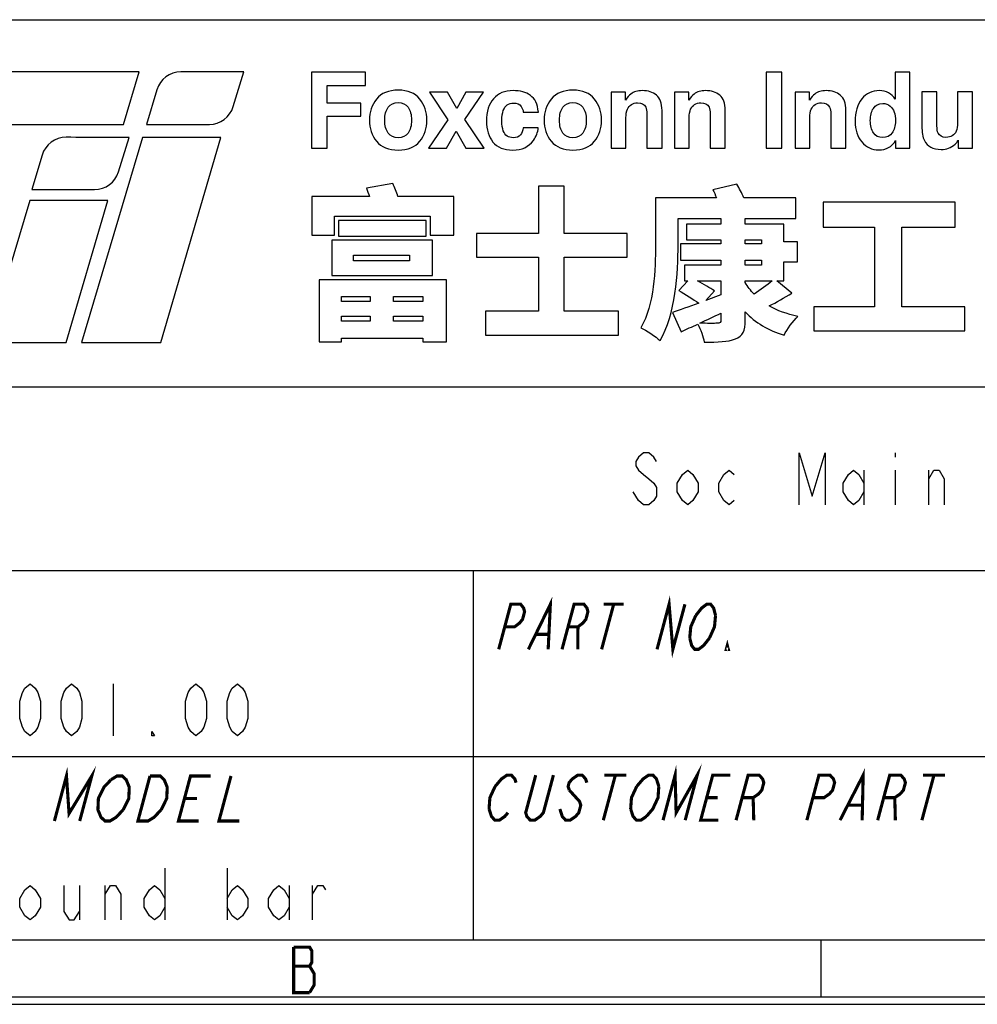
# Model space of a CAD drawing. Header units: millimetres. Extents: x 0 to 420, y 0 to 297.
# Tile 7 of 12: x 332 to 378, y 0 to 47. Entities that reach past the tile are written whole.
import ezdxf

# ---------------------------------------------------------------- set-up
doc = ezdxf.new("R2010")
doc.units = ezdxf.units.MM
doc.header["$LTSCALE"] = 23.1
doc.layers.get('0').update_dxf_attribs({"linetype": 'CONTINUOUS'})

msp = doc.modelspace()

# ---------------------------------------------------------------- linework, layer by layer
at = {"color": 7, "linetype": 'CONTINUOUS', "true_color": 0xf5f5f5}
for p, q in [((234.756, 47.473), (417.234, 47.473)), ((234.756, 29.765), (417.234, 29.765)), ((374.152, 26.588), (374.152, 26.38)), ((372.652, 25.755), (372.652, 24.088)), ((374.152, 25.755), (374.152, 24.088)), ((375.777, 24.088), (375.777, 25.755)), ((234.756, 20.911), (417.234, 20.911)), ((353.805, 20.911), (353.805, 3.102)), ((336.438, 15.444), (336.438, 12.944)), ((234.756, 11.955), (417.234, 11.955)), ((338.938, 6.565), (338.938, 4.065)), ((341.938, 6.565), (341.938, 4.065)), ((334.813, 5.732), (334.813, 4.065)), ((336.063, 4.065), (336.063, 5.732)), ((344.938, 5.732), (344.938, 4.065)), ((346.063, 4.065), (346.063, 5.732)), ((2.782, 3.102), (417.234, 3.102)), ((370.592, 0.358), (370.592, 3.102)), ((0, 0), (420, 0)), ((0.038, 0.358), (419.978, 0.358))]:
    msp.add_line(p, q, dxfattribs=at)
for points in [[(362.652, 26.172), (362.527, 26.38), (362.277, 26.588), (362.027, 26.588), (361.777, 26.38), (361.652, 26.172), (361.652, 25.963), (361.777, 25.755), (362.027, 25.547), (362.277, 25.338), (362.527, 25.13), (362.652, 24.922), (362.652, 24.505), (362.527, 24.297), (362.277, 24.088), (362.027, 24.088), (361.777, 24.297), (361.652, 24.505), (361.527, 24.713)], [(369.527, 24.088), (369.527, 26.588), (370.152, 24.505), (370.777, 26.588), (370.777, 24.088)], [(364.652, 24.713), (364.402, 24.297), (364.152, 24.088), (363.902, 24.297), (363.652, 24.713), (363.652, 25.13), (363.902, 25.547), (364.152, 25.755), (364.402, 25.547), (364.652, 25.13), (364.652, 24.713)], [(366.402, 24.297), (366.152, 24.088), (365.902, 24.297), (365.652, 24.713), (365.652, 25.13), (365.902, 25.547), (366.152, 25.755), (366.402, 25.547)], [(372.652, 24.713), (372.402, 24.297), (372.152, 24.088), (371.902, 24.297), (371.652, 24.713), (371.652, 25.13), (371.902, 25.547), (372.152, 25.755), (372.402, 25.547), (372.652, 25.13)], [(375.777, 25.338), (376.027, 25.755), (376.277, 25.755), (376.527, 25.338), (376.527, 24.088)], [(332.438, 12.944), (332.188, 13.153), (332.063, 13.361), (331.938, 13.778), (331.938, 14.611), (332.063, 15.028), (332.188, 15.236), (332.438, 15.444), (332.688, 15.236), (332.813, 15.028), (332.938, 14.611), (332.938, 13.778), (332.813, 13.361), (332.688, 13.153), (332.438, 12.944)], [(334.438, 12.944), (334.188, 13.153), (334.063, 13.361), (333.938, 13.778), (333.938, 14.611), (334.063, 15.028), (334.188, 15.236), (334.438, 15.444), (334.688, 15.236), (334.813, 15.028), (334.938, 14.611), (334.938, 13.778), (334.813, 13.361), (334.688, 13.153), (334.438, 12.944)], [(340.438, 12.944), (340.188, 13.153), (340.063, 13.361), (339.938, 13.778), (339.938, 14.611), (340.063, 15.028), (340.188, 15.236), (340.438, 15.444), (340.688, 15.236), (340.813, 15.028), (340.938, 14.611), (340.938, 13.778), (340.813, 13.361), (340.688, 13.153), (340.438, 12.944)], [(342.438, 12.944), (342.188, 13.153), (342.063, 13.361), (341.938, 13.778), (341.938, 14.611), (342.063, 15.028), (342.188, 15.236), (342.438, 15.444), (342.688, 15.236), (342.813, 15.028), (342.938, 14.611), (342.938, 13.778), (342.813, 13.361), (342.688, 13.153), (342.438, 12.944)], [(338.438, 12.944), (338.313, 12.944), (338.313, 13.153), (338.438, 12.944)], [(332.938, 4.69), (332.688, 4.273), (332.438, 4.065), (332.188, 4.273), (331.938, 4.69), (331.938, 5.107), (332.188, 5.523), (332.438, 5.732), (332.688, 5.523), (332.938, 5.107), (332.938, 4.69)], [(334.063, 5.732), (334.063, 4.482), (334.313, 4.065), (334.563, 4.065), (334.813, 4.482)], [(336.063, 5.315), (336.313, 5.732), (336.563, 5.732), (336.813, 5.315), (336.813, 4.065)], [(338.938, 4.69), (338.688, 4.273), (338.438, 4.065), (338.188, 4.273), (337.938, 4.69), (337.938, 5.107), (338.188, 5.523), (338.438, 5.732), (338.688, 5.523), (338.938, 5.107)], [(341.938, 5.107), (342.188, 5.523), (342.438, 5.732), (342.688, 5.523), (342.938, 5.107), (342.938, 4.69), (342.688, 4.273), (342.438, 4.065), (342.188, 4.273), (341.938, 4.69)], [(344.938, 4.69), (344.688, 4.273), (344.438, 4.065), (344.188, 4.273), (343.938, 4.69), (343.938, 5.107), (344.188, 5.523), (344.438, 5.732), (344.688, 5.523), (344.938, 5.107)], [(346.063, 5.315), (346.313, 5.732), (346.563, 5.732), (346.688, 5.523)]]:
    msp.add_lwpolyline(points, dxfattribs=at)
at = {"color": 7, "linetype": 'CONTINUOUS', "true_color": 0xf5f5f5, "const_width": 0.15}
for points in [[(356.469, 17.116), (357.529, 19.288), (357.424, 17.116)], [(362.674, 17.116), (363.256, 19.288), (363.437, 17.116), (364.019, 19.288)], [(355.038, 17.116), (355.62, 19.288), (356.097, 19.288), (356.239, 19.107), (356.286, 18.926), (356.189, 18.564), (356.045, 18.383), (355.806, 18.202), (355.329, 18.202)], [(358.092, 17.116), (358.674, 19.288), (359.151, 19.288), (359.294, 19.107), (359.341, 18.926), (359.244, 18.564), (359.1, 18.383), (358.86, 18.202), (358.383, 18.202)], [(360.583, 19.288), (360.001, 17.116)], [(360.106, 19.288), (361.06, 19.288)], [(364.542, 18.745), (364.83, 19.107), (365.069, 19.288), (365.26, 19.288), (365.403, 19.107), (365.496, 18.745)], [(364.251, 17.659), (364.301, 18.202), (364.542, 18.745)], [(365.496, 18.745), (365.446, 18.202), (365.205, 17.659)], [(358.86, 18.202), (358.856, 17.116)], [(356.854, 17.84), (357.427, 17.84)], [(365.205, 17.659), (364.918, 17.297), (364.678, 17.116), (364.487, 17.116), (364.345, 17.297), (364.251, 17.659)], [(366.11, 17.116), (366.014, 17.116), (366.063, 17.297), (366.11, 17.116)], [(333.609, 8.838), (334.191, 11.01), (334.316, 9.2), (335.412, 11.01), (334.829, 8.838)], [(362.964, 8.876), (363.546, 11.049), (363.595, 9.238), (364.613, 11.049), (364.031, 8.876)], [(336.34, 10.829), (336.632, 11.01), (336.877, 11.01), (337.072, 10.829), (337.146, 10.648), (337.219, 10.467), (337.196, 9.924), (336.928, 9.381)], [(338.76, 9.381), (338.418, 9.019), (338.126, 8.838), (337.637, 8.838), (338.219, 11.01)], [(338.219, 11.01), (338.708, 11.01), (338.903, 10.829), (338.977, 10.648), (339.051, 10.467), (339.027, 9.924), (338.76, 9.381)], [(340.567, 8.838), (339.591, 8.838), (340.173, 11.01), (341.149, 11.01)], [(342.126, 11.01), (341.544, 8.838), (342.521, 8.838)], [(354.864, 10.505), (355.174, 10.868), (355.436, 11.049), (355.65, 11.049), (355.815, 10.868), (355.873, 10.686)], [(357.677, 11.049), (357.192, 9.238), (357.037, 9.057), (356.775, 8.876), (356.562, 8.876), (356.397, 9.057), (356.339, 9.238), (356.824, 11.049)], [(359.288, 10.686), (359.229, 10.868), (359.064, 11.049), (358.851, 11.049), (358.589, 10.868), (358.434, 10.686), (358.385, 10.505), (358.444, 10.324)], [(360.665, 11.049), (360.083, 8.876)], [(360.132, 11.049), (361.199, 11.049)], [(361.693, 10.505), (362.004, 10.868), (362.266, 11.049), (362.479, 11.049), (362.644, 10.868), (362.76, 10.505)], [(365.632, 8.876), (364.778, 8.876), (365.36, 11.049), (366.214, 11.049)], [(366.486, 8.876), (367.068, 11.049), (367.601, 11.049), (367.766, 10.868), (367.824, 10.686), (367.727, 10.324), (367.572, 10.143), (367.31, 9.962), (366.777, 9.962)], [(369.9, 8.876), (370.482, 11.049), (371.016, 11.049), (371.181, 10.868), (371.239, 10.686), (371.142, 10.324), (370.987, 10.143), (370.725, 9.962), (370.191, 9.962)], [(371.501, 8.876), (372.616, 11.049), (372.568, 8.876)], [(373.315, 8.876), (373.897, 11.049), (374.431, 11.049), (374.595, 10.868), (374.654, 10.686), (374.557, 10.324), (374.401, 10.143), (374.14, 9.962), (373.606, 9.962)], [(376.031, 11.049), (375.449, 8.876)], [(375.498, 11.049), (376.565, 11.049)], [(336.928, 9.381), (336.587, 9.019), (336.294, 8.838), (336.05, 8.838), (335.855, 9.019), (335.781, 9.2), (335.707, 9.381), (335.731, 9.924), (335.998, 10.467), (336.34, 10.829)], [(354.573, 9.419), (354.612, 9.962), (354.864, 10.505)], [(361.402, 9.419), (361.441, 9.962), (361.693, 10.505)], [(362.76, 10.505), (362.722, 9.962), (362.469, 9.419), (362.159, 9.057)], [(339.882, 9.924), (340.492, 9.924)], [(358.444, 10.324), (358.938, 9.781), (358.997, 9.6), (358.9, 9.238), (358.744, 9.057), (358.482, 8.876), (358.269, 8.876), (358.104, 9.057), (357.988, 9.419)], [(365.069, 9.962), (365.603, 9.962)], [(367.31, 9.962), (367.339, 8.876)], [(374.14, 9.962), (374.169, 8.876)], [(371.908, 9.6), (372.549, 9.6)], [(355.485, 9.238), (355.33, 9.057), (355.068, 8.876), (354.854, 8.876), (354.689, 9.057), (354.573, 9.419)], [(362.159, 9.057), (361.897, 8.876), (361.684, 8.876), (361.519, 9.057), (361.402, 9.419)], [(345.149, 2.757), (345.149, 0.562), (345.917, 0.562)], [(345.917, 0.562), (346.136, 0.928), (346.136, 1.477), (346.027, 1.659), (345.917, 1.842), (346.027, 2.025), (346.027, 2.574), (345.917, 2.757), (345.149, 2.757)], [(345.149, 1.842), (345.917, 1.842)]]:
    msp.add_lwpolyline(points, dxfattribs=at)
at = {"color": 7, "linetype": 'CONTINUOUS'}
for points, knots in [([(337.695, 44.953), (337.695, 44.953), (336.938, 42.416), (336.938, 42.416), (336.938, 42.416), (336.938, 42.416), (330.682, 42.416), (330.682, 42.416), (330.682, 42.416), (329.163, 42.416), (327.813, 41.445), (327.328, 40.003), (327.328, 40.003), (327.328, 40.003), (324.602, 31.91), (324.602, 31.91), (324.602, 31.91), (324.602, 31.91), (320.91, 31.91), (320.91, 31.91), (320.91, 31.91), (320.91, 31.91), (323.663, 40.293), (323.663, 40.293), (323.663, 40.293), (324.577, 43.079), (327.175, 44.953), (330.101, 44.953), (330.101, 44.953), (333.821, 44.953), (337.695, 44.953), (337.695, 44.953)], [0, 0, 0, 0, 0.111111, 0.111111, 0.111111, 0.111111, 0.222222, 0.222222, 0.222222, 0.222222, 0.333333, 0.333333, 0.333333, 0.333333, 0.444444, 0.444444, 0.444444, 0.444444, 0.555556, 0.555556, 0.555556, 0.555556, 0.666667, 0.666667, 0.666667, 0.666667, 0.777778, 0.777778, 0.777778, 0.777778, 1, 1, 1, 1]), ([(342.747, 44.956), (342.747, 44.956), (342.232, 43.283), (342.232, 43.283), (342.232, 43.283), (342.075, 42.778), (341.609, 42.419), (341.082, 42.419), (341.082, 42.419), (341.082, 42.419), (338.048, 42.419), (338.048, 42.419), (338.048, 42.419), (338.048, 42.419), (338.551, 44.097), (338.551, 44.097), (338.551, 44.097), (338.706, 44.608), (339.177, 44.956), (339.711, 44.956), (339.711, 44.956), (341.266, 44.956), (342.747, 44.956), (342.747, 44.956)], [0, 0, 0, 0, 0.142857, 0.142857, 0.142857, 0.142857, 0.285714, 0.285714, 0.285714, 0.285714, 0.428571, 0.428571, 0.428571, 0.428571, 0.571429, 0.571429, 0.571429, 0.571429, 0.714286, 0.714286, 0.714286, 0.714286, 1, 1, 1, 1]), ([(346.007, 44.937), (346.007, 44.937), (348.62, 44.937), (348.62, 44.937), (348.62, 44.937), (348.62, 44.937), (348.62, 44.293), (348.62, 44.293), (348.62, 44.293), (348.62, 44.293), (346.767, 44.293), (346.767, 44.293), (346.767, 44.293), (346.767, 44.293), (346.767, 43.451), (346.767, 43.451), (346.767, 43.451), (346.767, 43.451), (348.391, 43.451), (348.391, 43.451), (348.391, 43.451), (348.391, 43.451), (348.391, 42.814), (348.391, 42.814), (348.391, 42.814), (348.391, 42.814), (346.767, 42.814), (346.767, 42.814), (346.767, 42.814), (346.767, 42.814), (346.767, 41.278), (346.767, 41.278), (346.767, 41.278), (346.767, 41.278), (346.007, 41.278), (346.007, 41.278), (346.007, 41.278), (346.007, 41.278), (346.007, 44.937), (346.007, 44.937)], [0, 0, 0, 0, 0.090909, 0.090909, 0.090909, 0.090909, 0.181818, 0.181818, 0.181818, 0.181818, 0.272727, 0.272727, 0.272727, 0.272727, 0.363636, 0.363636, 0.363636, 0.363636, 0.454545, 0.454545, 0.454545, 0.454545, 0.545455, 0.545455, 0.545455, 0.545455, 0.636364, 0.636364, 0.636364, 0.636364, 0.727273, 0.727273, 0.727273, 0.727273, 0.818182, 0.818182, 0.818182, 0.818182, 1, 1, 1, 1]), ([(368.691, 41.278), (368.691, 41.278), (367.93, 41.278), (367.93, 41.278), (367.93, 41.278), (367.93, 41.278), (367.93, 44.942), (367.93, 44.942), (367.93, 44.942), (367.93, 44.942), (368.691, 44.942), (368.691, 44.942), (368.691, 44.942), (368.691, 44.942), (368.691, 41.278), (368.691, 41.278)], [0, 0, 0, 0, 0.2, 0.2, 0.2, 0.2, 0.4, 0.4, 0.4, 0.4, 0.6, 0.6, 0.6, 0.6, 1, 1, 1, 1]), ([(373.842, 43.944), (373.969, 43.872), (374.073, 43.772), (374.153, 43.645), (374.153, 43.645), (374.153, 43.645), (374.153, 44.937), (374.153, 44.937), (374.153, 44.937), (374.153, 44.937), (374.871, 44.937), (374.871, 44.937), (374.871, 44.937), (374.871, 44.937), (374.871, 41.278), (374.871, 41.278), (374.871, 41.278), (374.871, 41.278), (374.182, 41.278), (374.182, 41.278), (374.182, 41.278), (374.182, 41.278), (374.182, 41.653), (374.182, 41.653), (374.182, 41.653), (374.081, 41.492), (373.966, 41.375), (373.837, 41.303), (373.837, 41.303), (373.707, 41.23), (373.546, 41.193), (373.354, 41.193), (373.354, 41.193), (373.038, 41.193), (372.771, 41.321), (372.555, 41.577), (372.555, 41.577), (372.339, 41.833), (372.231, 42.162), (372.231, 42.563), (372.231, 42.563), (372.231, 43.025), (372.337, 43.389), (372.55, 43.654), (372.55, 43.654), (372.763, 43.92), (373.048, 44.052), (373.404, 44.052), (373.404, 44.052), (373.568, 44.052), (373.714, 44.016), (373.842, 43.944)], [0, 0, 0, 0, 0.071429, 0.071429, 0.071429, 0.071429, 0.142857, 0.142857, 0.142857, 0.142857, 0.214286, 0.214286, 0.214286, 0.214286, 0.285714, 0.285714, 0.285714, 0.285714, 0.357143, 0.357143, 0.357143, 0.357143, 0.428571, 0.428571, 0.428571, 0.428571, 0.5, 0.5, 0.5, 0.5, 0.571429, 0.571429, 0.571429, 0.571429, 0.642857, 0.642857, 0.642857, 0.642857, 0.714286, 0.714286, 0.714286, 0.714286, 0.785714, 0.785714, 0.785714, 0.785714, 0.857143, 0.857143, 0.857143, 0.857143, 1, 1, 1, 1]), ([(351.232, 41.609), (351.003, 41.327), (350.656, 41.186), (350.19, 41.186), (350.19, 41.186), (349.724, 41.186), (349.377, 41.327), (349.149, 41.609), (349.149, 41.609), (348.92, 41.891), (348.805, 42.231), (348.805, 42.629), (348.805, 42.629), (348.805, 43.02), (348.92, 43.358), (349.149, 43.645), (349.149, 43.645), (349.377, 43.932), (349.724, 44.075), (350.19, 44.075), (350.19, 44.075), (350.656, 44.075), (351.003, 43.932), (351.232, 43.645), (351.232, 43.645), (351.461, 43.358), (351.575, 43.02), (351.575, 42.629), (351.575, 42.629), (351.575, 42.231), (351.461, 41.891), (351.232, 41.609)], [0, 0, 0, 0, 0.111111, 0.111111, 0.111111, 0.111111, 0.222222, 0.222222, 0.222222, 0.222222, 0.333333, 0.333333, 0.333333, 0.333333, 0.444444, 0.444444, 0.444444, 0.444444, 0.555556, 0.555556, 0.555556, 0.555556, 0.666667, 0.666667, 0.666667, 0.666667, 0.777778, 0.777778, 0.777778, 0.777778, 1, 1, 1, 1]), ([(351.657, 41.278), (351.657, 41.278), (352.582, 42.65), (352.582, 42.65), (352.582, 42.65), (352.582, 42.65), (351.697, 43.983), (351.697, 43.983), (351.697, 43.983), (351.697, 43.983), (352.565, 43.983), (352.565, 43.983), (352.565, 43.983), (352.565, 43.983), (353.017, 43.198), (353.017, 43.198), (353.017, 43.198), (353.017, 43.198), (353.46, 43.983), (353.46, 43.983), (353.46, 43.983), (353.46, 43.983), (354.303, 43.983), (354.303, 43.983), (354.303, 43.983), (354.303, 43.983), (353.412, 42.663), (353.412, 42.663), (353.412, 42.663), (353.412, 42.663), (354.337, 41.278), (354.337, 41.278), (354.337, 41.278), (354.337, 41.278), (353.455, 41.278), (353.455, 41.278), (353.455, 41.278), (353.455, 41.278), (352.988, 42.092), (352.988, 42.092), (352.988, 42.092), (352.988, 42.092), (352.517, 41.278), (352.517, 41.278), (352.517, 41.278), (352.517, 41.278), (351.657, 41.278), (351.657, 41.278)], [0, 0, 0, 0, 0.076923, 0.076923, 0.076923, 0.076923, 0.153846, 0.153846, 0.153846, 0.153846, 0.230769, 0.230769, 0.230769, 0.230769, 0.307692, 0.307692, 0.307692, 0.307692, 0.384615, 0.384615, 0.384615, 0.384615, 0.461538, 0.461538, 0.461538, 0.461538, 0.538462, 0.538462, 0.538462, 0.538462, 0.615385, 0.615385, 0.615385, 0.615385, 0.692308, 0.692308, 0.692308, 0.692308, 0.769231, 0.769231, 0.769231, 0.769231, 0.846154, 0.846154, 0.846154, 0.846154, 1, 1, 1, 1]), ([(356.225, 43.015), (356.212, 43.117), (356.177, 43.208), (356.123, 43.289), (356.123, 43.289), (356.042, 43.398), (355.919, 43.453), (355.751, 43.453), (355.751, 43.453), (355.512, 43.453), (355.348, 43.335), (355.26, 43.098), (355.26, 43.098), (355.213, 42.972), (355.191, 42.805), (355.191, 42.597), (355.191, 42.597), (355.191, 42.398), (355.213, 42.239), (355.26, 42.118), (355.26, 42.118), (355.345, 41.893), (355.504, 41.78), (355.739, 41.78), (355.739, 41.78), (355.905, 41.78), (356.023, 41.825), (356.092, 41.914), (356.092, 41.914), (356.162, 42.004), (356.205, 42.12), (356.22, 42.262), (356.22, 42.262), (356.22, 42.262), (356.943, 42.262), (356.943, 42.262), (356.943, 42.262), (356.926, 42.047), (356.849, 41.843), (356.709, 41.651), (356.709, 41.651), (356.487, 41.341), (356.158, 41.186), (355.721, 41.186), (355.721, 41.186), (355.285, 41.186), (354.964, 41.315), (354.758, 41.574), (354.758, 41.574), (354.552, 41.832), (354.45, 42.167), (354.45, 42.579), (354.45, 42.579), (354.45, 43.044), (354.563, 43.406), (354.791, 43.664), (354.791, 43.664), (355.018, 43.923), (355.331, 44.052), (355.731, 44.052), (355.731, 44.052), (356.071, 44.052), (356.349, 43.976), (356.566, 43.824), (356.566, 43.824), (356.783, 43.671), (356.911, 43.402), (356.951, 43.015), (356.951, 43.015), (356.951, 43.015), (356.225, 43.015), (356.225, 43.015)], [0, 0, 0, 0, 0.052632, 0.052632, 0.052632, 0.052632, 0.105263, 0.105263, 0.105263, 0.105263, 0.157895, 0.157895, 0.157895, 0.157895, 0.210526, 0.210526, 0.210526, 0.210526, 0.263158, 0.263158, 0.263158, 0.263158, 0.315789, 0.315789, 0.315789, 0.315789, 0.368421, 0.368421, 0.368421, 0.368421, 0.421053, 0.421053, 0.421053, 0.421053, 0.473684, 0.473684, 0.473684, 0.473684, 0.526316, 0.526316, 0.526316, 0.526316, 0.578947, 0.578947, 0.578947, 0.578947, 0.631579, 0.631579, 0.631579, 0.631579, 0.684211, 0.684211, 0.684211, 0.684211, 0.736842, 0.736842, 0.736842, 0.736842, 0.789474, 0.789474, 0.789474, 0.789474, 0.842105, 0.842105, 0.842105, 0.842105, 0.894737, 0.894737, 0.894737, 0.894737, 1, 1, 1, 1]), ([(359.659, 41.609), (359.43, 41.327), (359.083, 41.186), (358.617, 41.186), (358.617, 41.186), (358.151, 41.186), (357.804, 41.327), (357.576, 41.609), (357.576, 41.609), (357.347, 41.891), (357.232, 42.231), (357.232, 42.629), (357.232, 42.629), (357.232, 43.02), (357.347, 43.358), (357.576, 43.645), (357.576, 43.645), (357.804, 43.932), (358.151, 44.075), (358.617, 44.075), (358.617, 44.075), (359.083, 44.075), (359.43, 43.932), (359.659, 43.645), (359.659, 43.645), (359.888, 43.358), (360.002, 43.02), (360.002, 42.629), (360.002, 42.629), (360.002, 42.231), (359.888, 41.891), (359.659, 41.609)], [0, 0, 0, 0, 0.111111, 0.111111, 0.111111, 0.111111, 0.222222, 0.222222, 0.222222, 0.222222, 0.333333, 0.333333, 0.333333, 0.333333, 0.444444, 0.444444, 0.444444, 0.444444, 0.555556, 0.555556, 0.555556, 0.555556, 0.666667, 0.666667, 0.666667, 0.666667, 0.777778, 0.777778, 0.777778, 0.777778, 1, 1, 1, 1]), ([(362.648, 43.832), (362.825, 43.686), (362.914, 43.442), (362.914, 43.102), (362.914, 43.102), (362.914, 43.102), (362.914, 41.278), (362.914, 41.278), (362.914, 41.278), (362.914, 41.278), (362.188, 41.278), (362.188, 41.278), (362.188, 41.278), (362.188, 41.278), (362.188, 42.926), (362.188, 42.926), (362.188, 42.926), (362.188, 43.069), (362.169, 43.178), (362.131, 43.254), (362.131, 43.254), (362.062, 43.393), (361.93, 43.463), (361.736, 43.463), (361.736, 43.463), (361.498, 43.463), (361.334, 43.361), (361.245, 43.157), (361.245, 43.157), (361.199, 43.049), (361.176, 42.912), (361.176, 42.745), (361.176, 42.745), (361.176, 42.745), (361.176, 41.278), (361.176, 41.278), (361.176, 41.278), (361.176, 41.278), (360.467, 41.278), (360.467, 41.278), (360.467, 41.278), (360.467, 41.278), (360.467, 43.983), (360.467, 43.983), (360.467, 43.983), (360.467, 43.983), (361.153, 43.983), (361.153, 43.983), (361.153, 43.983), (361.153, 43.983), (361.153, 43.587), (361.153, 43.587), (361.153, 43.587), (361.244, 43.727), (361.33, 43.827), (361.411, 43.888), (361.411, 43.888), (361.556, 43.998), (361.74, 44.052), (361.963, 44.052), (361.963, 44.052), (362.242, 44.052), (362.47, 43.979), (362.648, 43.832)], [0, 0, 0, 0, 0.058824, 0.058824, 0.058824, 0.058824, 0.117647, 0.117647, 0.117647, 0.117647, 0.176471, 0.176471, 0.176471, 0.176471, 0.235294, 0.235294, 0.235294, 0.235294, 0.294118, 0.294118, 0.294118, 0.294118, 0.352941, 0.352941, 0.352941, 0.352941, 0.411765, 0.411765, 0.411765, 0.411765, 0.470588, 0.470588, 0.470588, 0.470588, 0.529412, 0.529412, 0.529412, 0.529412, 0.588235, 0.588235, 0.588235, 0.588235, 0.647059, 0.647059, 0.647059, 0.647059, 0.705882, 0.705882, 0.705882, 0.705882, 0.764706, 0.764706, 0.764706, 0.764706, 0.823529, 0.823529, 0.823529, 0.823529, 0.882353, 0.882353, 0.882353, 0.882353, 1, 1, 1, 1]), ([(365.697, 43.832), (365.875, 43.686), (365.963, 43.442), (365.963, 43.102), (365.963, 43.102), (365.963, 43.102), (365.963, 41.278), (365.963, 41.278), (365.963, 41.278), (365.963, 41.278), (365.238, 41.278), (365.238, 41.278), (365.238, 41.278), (365.238, 41.278), (365.238, 42.926), (365.238, 42.926), (365.238, 42.926), (365.238, 43.069), (365.219, 43.178), (365.181, 43.254), (365.181, 43.254), (365.112, 43.393), (364.98, 43.463), (364.786, 43.463), (364.786, 43.463), (364.547, 43.463), (364.383, 43.361), (364.295, 43.157), (364.295, 43.157), (364.249, 43.049), (364.226, 42.912), (364.226, 42.745), (364.226, 42.745), (364.226, 42.745), (364.226, 41.278), (364.226, 41.278), (364.226, 41.278), (364.226, 41.278), (363.517, 41.278), (363.517, 41.278), (363.517, 41.278), (363.517, 41.278), (363.517, 43.983), (363.517, 43.983), (363.517, 43.983), (363.517, 43.983), (364.203, 43.983), (364.203, 43.983), (364.203, 43.983), (364.203, 43.983), (364.203, 43.587), (364.203, 43.587), (364.203, 43.587), (364.294, 43.727), (364.38, 43.827), (364.461, 43.888), (364.461, 43.888), (364.606, 43.998), (364.79, 44.052), (365.013, 44.052), (365.013, 44.052), (365.292, 44.052), (365.52, 43.979), (365.697, 43.832)], [0, 0, 0, 0, 0.058824, 0.058824, 0.058824, 0.058824, 0.117647, 0.117647, 0.117647, 0.117647, 0.176471, 0.176471, 0.176471, 0.176471, 0.235294, 0.235294, 0.235294, 0.235294, 0.294118, 0.294118, 0.294118, 0.294118, 0.352941, 0.352941, 0.352941, 0.352941, 0.411765, 0.411765, 0.411765, 0.411765, 0.470588, 0.470588, 0.470588, 0.470588, 0.529412, 0.529412, 0.529412, 0.529412, 0.588235, 0.588235, 0.588235, 0.588235, 0.647059, 0.647059, 0.647059, 0.647059, 0.705882, 0.705882, 0.705882, 0.705882, 0.764706, 0.764706, 0.764706, 0.764706, 0.823529, 0.823529, 0.823529, 0.823529, 0.882353, 0.882353, 0.882353, 0.882353, 1, 1, 1, 1]), ([(371.514, 43.832), (371.692, 43.686), (371.78, 43.442), (371.78, 43.102), (371.78, 43.102), (371.78, 43.102), (371.78, 41.278), (371.78, 41.278), (371.78, 41.278), (371.78, 41.278), (371.055, 41.278), (371.055, 41.278), (371.055, 41.278), (371.055, 41.278), (371.055, 42.926), (371.055, 42.926), (371.055, 42.926), (371.055, 43.069), (371.036, 43.178), (370.998, 43.254), (370.998, 43.254), (370.929, 43.393), (370.797, 43.463), (370.603, 43.463), (370.603, 43.463), (370.365, 43.463), (370.201, 43.361), (370.112, 43.157), (370.112, 43.157), (370.066, 43.049), (370.043, 42.912), (370.043, 42.745), (370.043, 42.745), (370.043, 42.745), (370.043, 41.278), (370.043, 41.278), (370.043, 41.278), (370.043, 41.278), (369.334, 41.278), (369.334, 41.278), (369.334, 41.278), (369.334, 41.278), (369.334, 43.983), (369.334, 43.983), (369.334, 43.983), (369.334, 43.983), (370.02, 43.983), (370.02, 43.983), (370.02, 43.983), (370.02, 43.983), (370.02, 43.587), (370.02, 43.587), (370.02, 43.587), (370.111, 43.727), (370.197, 43.827), (370.278, 43.888), (370.278, 43.888), (370.423, 43.998), (370.607, 44.052), (370.83, 44.052), (370.83, 44.052), (371.109, 44.052), (371.337, 43.979), (371.514, 43.832)], [0, 0, 0, 0, 0.058824, 0.058824, 0.058824, 0.058824, 0.117647, 0.117647, 0.117647, 0.117647, 0.176471, 0.176471, 0.176471, 0.176471, 0.235294, 0.235294, 0.235294, 0.235294, 0.294118, 0.294118, 0.294118, 0.294118, 0.352941, 0.352941, 0.352941, 0.352941, 0.411765, 0.411765, 0.411765, 0.411765, 0.470588, 0.470588, 0.470588, 0.470588, 0.529412, 0.529412, 0.529412, 0.529412, 0.588235, 0.588235, 0.588235, 0.588235, 0.647059, 0.647059, 0.647059, 0.647059, 0.705882, 0.705882, 0.705882, 0.705882, 0.764706, 0.764706, 0.764706, 0.764706, 0.823529, 0.823529, 0.823529, 0.823529, 0.882353, 0.882353, 0.882353, 0.882353, 1, 1, 1, 1]), ([(376.176, 43.988), (376.176, 43.988), (376.176, 42.354), (376.176, 42.354), (376.176, 42.354), (376.176, 42.2), (376.195, 42.084), (376.23, 42.006), (376.23, 42.006), (376.295, 41.869), (376.421, 41.8), (376.609, 41.8), (376.609, 41.8), (376.85, 41.8), (377.015, 41.898), (377.104, 42.093), (377.104, 42.093), (377.15, 42.199), (377.173, 42.339), (377.173, 42.513), (377.173, 42.513), (377.173, 42.513), (377.173, 43.988), (377.173, 43.988), (377.173, 43.988), (377.173, 43.988), (377.892, 43.988), (377.892, 43.988), (377.892, 43.988), (377.892, 43.988), (377.892, 41.278), (377.892, 41.278), (377.892, 41.278), (377.892, 41.278), (377.203, 41.278), (377.203, 41.278), (377.203, 41.278), (377.203, 41.278), (377.203, 41.66), (377.203, 41.66), (377.203, 41.66), (377.197, 41.652), (377.18, 41.627), (377.153, 41.586), (377.153, 41.586), (377.127, 41.545), (377.095, 41.508), (377.059, 41.477), (377.059, 41.477), (376.948, 41.377), (376.842, 41.309), (376.738, 41.273), (376.738, 41.273), (376.635, 41.236), (376.514, 41.218), (376.375, 41.218), (376.375, 41.218), (375.975, 41.218), (375.706, 41.362), (375.567, 41.651), (375.567, 41.651), (375.489, 41.81), (375.45, 42.044), (375.45, 42.354), (375.45, 42.354), (375.45, 42.354), (375.45, 43.988), (375.45, 43.988), (375.45, 43.988), (375.45, 43.988), (376.176, 43.988), (376.176, 43.988)], [0, 0, 0, 0, 0.052632, 0.052632, 0.052632, 0.052632, 0.105263, 0.105263, 0.105263, 0.105263, 0.157895, 0.157895, 0.157895, 0.157895, 0.210526, 0.210526, 0.210526, 0.210526, 0.263158, 0.263158, 0.263158, 0.263158, 0.315789, 0.315789, 0.315789, 0.315789, 0.368421, 0.368421, 0.368421, 0.368421, 0.421053, 0.421053, 0.421053, 0.421053, 0.473684, 0.473684, 0.473684, 0.473684, 0.526316, 0.526316, 0.526316, 0.526316, 0.578947, 0.578947, 0.578947, 0.578947, 0.631579, 0.631579, 0.631579, 0.631579, 0.684211, 0.684211, 0.684211, 0.684211, 0.736842, 0.736842, 0.736842, 0.736842, 0.789474, 0.789474, 0.789474, 0.789474, 0.842105, 0.842105, 0.842105, 0.842105, 0.894737, 0.894737, 0.894737, 0.894737, 1, 1, 1, 1]), ([(350.665, 42.001), (350.665, 42.001), (350.665, 42.001), (350.665, 42.001), (350.665, 42.001), (350.776, 42.148), (350.832, 42.357), (350.832, 42.629), (350.832, 42.629), (350.832, 42.9), (350.776, 43.109), (350.665, 43.256), (350.665, 43.256), (350.554, 43.402), (350.395, 43.475), (350.188, 43.475), (350.188, 43.475), (349.98, 43.475), (349.821, 43.402), (349.709, 43.256), (349.709, 43.256), (349.597, 43.109), (349.541, 42.9), (349.541, 42.629), (349.541, 42.629), (349.541, 42.357), (349.597, 42.148), (349.709, 42.001), (349.709, 42.001), (349.821, 41.853), (349.98, 41.78), (350.188, 41.78), (350.188, 41.78), (350.395, 41.78), (350.554, 41.853), (350.665, 42.001)], [0, 0, 0, 0, 0.1, 0.1, 0.1, 0.1, 0.2, 0.2, 0.2, 0.2, 0.3, 0.3, 0.3, 0.3, 0.4, 0.4, 0.4, 0.4, 0.5, 0.5, 0.5, 0.5, 0.6, 0.6, 0.6, 0.6, 0.7, 0.7, 0.7, 0.7, 0.8, 0.8, 0.8, 0.8, 1, 1, 1, 1]), ([(359.092, 42.001), (359.092, 42.001), (359.092, 42.001), (359.092, 42.001), (359.092, 42.001), (359.203, 42.148), (359.259, 42.357), (359.259, 42.629), (359.259, 42.629), (359.259, 42.9), (359.203, 43.109), (359.092, 43.256), (359.092, 43.256), (358.981, 43.402), (358.822, 43.475), (358.615, 43.475), (358.615, 43.475), (358.407, 43.475), (358.248, 43.402), (358.136, 43.256), (358.136, 43.256), (358.024, 43.109), (357.968, 42.9), (357.968, 42.629), (357.968, 42.629), (357.968, 42.357), (358.024, 42.148), (358.136, 42.001), (358.136, 42.001), (358.248, 41.853), (358.407, 41.78), (358.615, 41.78), (358.615, 41.78), (358.822, 41.78), (358.981, 41.853), (359.092, 42.001)], [0, 0, 0, 0, 0.1, 0.1, 0.1, 0.1, 0.2, 0.2, 0.2, 0.2, 0.3, 0.3, 0.3, 0.3, 0.4, 0.4, 0.4, 0.4, 0.5, 0.5, 0.5, 0.5, 0.6, 0.6, 0.6, 0.6, 0.7, 0.7, 0.7, 0.7, 0.8, 0.8, 0.8, 0.8, 1, 1, 1, 1]), ([(374.016, 42.014), (374.016, 42.014), (374.016, 42.014), (374.016, 42.014), (374.016, 42.014), (374.12, 42.163), (374.172, 42.356), (374.172, 42.593), (374.172, 42.593), (374.172, 42.924), (374.089, 43.161), (373.921, 43.304), (373.921, 43.304), (373.818, 43.39), (373.699, 43.433), (373.563, 43.433), (373.563, 43.433), (373.356, 43.433), (373.204, 43.355), (373.107, 43.198), (373.107, 43.198), (373.01, 43.042), (372.961, 42.847), (372.961, 42.615), (372.961, 42.615), (372.961, 42.365), (373.011, 42.165), (373.11, 42.015), (373.11, 42.015), (373.208, 41.865), (373.358, 41.79), (373.558, 41.79), (373.558, 41.79), (373.759, 41.79), (373.911, 41.865), (374.016, 42.014)], [0, 0, 0, 0, 0.1, 0.1, 0.1, 0.1, 0.2, 0.2, 0.2, 0.2, 0.3, 0.3, 0.3, 0.3, 0.4, 0.4, 0.4, 0.4, 0.5, 0.5, 0.5, 0.5, 0.6, 0.6, 0.6, 0.6, 0.7, 0.7, 0.7, 0.7, 0.8, 0.8, 0.8, 0.8, 1, 1, 1, 1]), ([(337.213, 41.795), (337.213, 41.795), (336.697, 40.133), (336.697, 40.133), (336.697, 40.133), (336.541, 39.628), (336.075, 39.284), (335.548, 39.284), (335.548, 39.284), (335.548, 39.284), (332.514, 39.284), (332.514, 39.284), (332.514, 39.284), (332.514, 39.284), (333.017, 40.947), (333.017, 40.947), (333.017, 40.947), (333.172, 41.458), (333.643, 41.807), (334.176, 41.803), (334.176, 41.803), (335.341, 41.796), (337.223, 41.785), (337.213, 41.795)], [0, 0, 0, 0, 0.142857, 0.142857, 0.142857, 0.142857, 0.285714, 0.285714, 0.285714, 0.285714, 0.428571, 0.428571, 0.428571, 0.428571, 0.571429, 0.571429, 0.571429, 0.571429, 0.714286, 0.714286, 0.714286, 0.714286, 1, 1, 1, 1]), ([(341.63, 41.794), (341.63, 41.794), (338.747, 31.912), (338.747, 31.912), (338.747, 31.912), (338.747, 31.912), (334.914, 31.912), (334.914, 31.912), (334.914, 31.912), (334.914, 31.912), (337.858, 41.794), (337.858, 41.794), (337.858, 41.794), (337.858, 41.794), (341.63, 41.794), (341.63, 41.794)], [0, 0, 0, 0, 0.2, 0.2, 0.2, 0.2, 0.4, 0.4, 0.4, 0.4, 0.6, 0.6, 0.6, 0.6, 1, 1, 1, 1]), ([(352.879, 38.95), (352.879, 38.95), (352.879, 37.086), (352.879, 37.086), (352.879, 37.086), (352.879, 37.086), (351.734, 37.086), (351.734, 37.086), (351.734, 37.086), (351.734, 37.086), (351.734, 37.994), (351.734, 37.994), (351.734, 37.994), (351.734, 37.994), (347.12, 37.994), (347.12, 37.994), (347.12, 37.994), (347.12, 37.994), (347.12, 37.086), (347.12, 37.086), (347.12, 37.086), (347.12, 37.086), (346.03, 37.086), (346.03, 37.086), (346.03, 37.086), (346.03, 37.086), (346.03, 38.95), (346.03, 38.95), (346.03, 38.95), (346.03, 38.95), (348.803, 38.95), (348.803, 38.95), (348.803, 38.95), (348.756, 39.084), (348.7, 39.226), (348.661, 39.344), (348.661, 39.344), (348.661, 39.344), (349.924, 39.574), (349.924, 39.574), (349.924, 39.574), (350.019, 39.384), (350.114, 39.147), (350.177, 38.95), (350.177, 38.95), (350.177, 38.95), (352.879, 38.95), (352.879, 38.95)], [0, 0, 0, 0, 0.076923, 0.076923, 0.076923, 0.076923, 0.153846, 0.153846, 0.153846, 0.153846, 0.230769, 0.230769, 0.230769, 0.230769, 0.307692, 0.307692, 0.307692, 0.307692, 0.384615, 0.384615, 0.384615, 0.384615, 0.461538, 0.461538, 0.461538, 0.461538, 0.538462, 0.538462, 0.538462, 0.538462, 0.615385, 0.615385, 0.615385, 0.615385, 0.692308, 0.692308, 0.692308, 0.692308, 0.769231, 0.769231, 0.769231, 0.769231, 0.846154, 0.846154, 0.846154, 0.846154, 1, 1, 1, 1]), ([(358.19, 36.027), (358.19, 36.027), (358.19, 33.413), (358.19, 33.413), (358.19, 33.413), (358.19, 33.413), (360.812, 33.413), (360.812, 33.413), (360.812, 33.413), (360.812, 33.413), (360.812, 32.267), (360.812, 32.267), (360.812, 32.267), (360.812, 32.267), (354.406, 32.267), (354.406, 32.267), (354.406, 32.267), (354.406, 32.267), (354.406, 33.413), (354.406, 33.413), (354.406, 33.413), (354.406, 33.413), (356.95, 33.413), (356.95, 33.413), (356.95, 33.413), (356.95, 33.413), (356.95, 36.027), (356.95, 36.027), (356.95, 36.027), (356.95, 36.027), (353.972, 36.027), (353.972, 36.027), (353.972, 36.027), (353.972, 36.027), (353.972, 37.165), (353.972, 37.165), (353.972, 37.165), (353.972, 37.165), (356.95, 37.165), (356.95, 37.165), (356.95, 37.165), (356.95, 37.165), (356.95, 39.447), (356.95, 39.447), (356.95, 39.447), (356.95, 39.447), (358.19, 39.447), (358.19, 39.447), (358.19, 39.447), (358.19, 39.447), (358.19, 37.165), (358.19, 37.165), (358.19, 37.165), (358.19, 37.165), (361.231, 37.165), (361.231, 37.165), (361.231, 37.165), (361.231, 37.165), (361.231, 36.027), (361.231, 36.027), (361.231, 36.027), (361.231, 36.027), (358.19, 36.027), (358.19, 36.027)], [0, 0, 0, 0, 0.058824, 0.058824, 0.058824, 0.058824, 0.117647, 0.117647, 0.117647, 0.117647, 0.176471, 0.176471, 0.176471, 0.176471, 0.235294, 0.235294, 0.235294, 0.235294, 0.294118, 0.294118, 0.294118, 0.294118, 0.352941, 0.352941, 0.352941, 0.352941, 0.411765, 0.411765, 0.411765, 0.411765, 0.470588, 0.470588, 0.470588, 0.470588, 0.529412, 0.529412, 0.529412, 0.529412, 0.588235, 0.588235, 0.588235, 0.588235, 0.647059, 0.647059, 0.647059, 0.647059, 0.705882, 0.705882, 0.705882, 0.705882, 0.764706, 0.764706, 0.764706, 0.764706, 0.823529, 0.823529, 0.823529, 0.823529, 0.882353, 0.882353, 0.882353, 0.882353, 1, 1, 1, 1]), ([(369.179, 34.289), (368.816, 34.068), (368.429, 33.847), (368.081, 33.673), (368.081, 33.673), (368.476, 33.445), (368.942, 33.278), (369.463, 33.168), (369.463, 33.168), (369.242, 32.955), (368.942, 32.536), (368.8, 32.26), (368.8, 32.26), (368.034, 32.489), (367.41, 32.868), (366.928, 33.389), (366.928, 33.389), (366.928, 33.389), (366.928, 32.986), (366.928, 32.986), (366.928, 32.986), (366.928, 32.457), (366.81, 32.228), (366.454, 32.078), (366.454, 32.078), (366.091, 31.936), (365.625, 31.928), (364.953, 31.928), (364.953, 31.928), (364.906, 32.189), (364.779, 32.544), (364.645, 32.797), (364.645, 32.797), (364.361, 32.67), (364.084, 32.544), (363.832, 32.426), (363.832, 32.426), (363.832, 32.426), (363.421, 33.358), (363.421, 33.358), (363.421, 33.358), (363.761, 33.468), (364.203, 33.626), (364.685, 33.808), (364.685, 33.808), (364.424, 33.989), (364.021, 34.234), (363.721, 34.416), (363.721, 34.416), (363.721, 34.416), (364.156, 34.882), (364.156, 34.882), (364.156, 34.882), (364.156, 34.882), (363.998, 34.882), (363.998, 34.882), (363.998, 34.882), (363.998, 34.882), (363.998, 35.632), (363.998, 35.632), (363.998, 35.632), (363.998, 35.632), (365.759, 35.632), (365.759, 35.632), (365.759, 35.632), (365.759, 35.632), (365.759, 35.885), (365.759, 35.885), (365.759, 35.885), (365.759, 35.885), (363.8, 35.885), (363.8, 35.885), (363.8, 35.885), (363.8, 35.885), (363.8, 36.667), (363.8, 36.667), (363.8, 36.667), (363.8, 36.667), (365.759, 36.667), (365.759, 36.667), (365.759, 36.667), (365.759, 36.667), (365.759, 36.864), (365.759, 36.864), (365.759, 36.864), (365.759, 36.864), (364.1, 36.864), (364.1, 36.864), (364.1, 36.864), (364.1, 36.864), (364.1, 37.615), (364.1, 37.615), (364.1, 37.615), (364.1, 37.615), (365.759, 37.615), (365.759, 37.615), (365.759, 37.615), (365.759, 37.615), (365.759, 37.891), (365.759, 37.891), (365.759, 37.891), (365.759, 37.891), (363.689, 37.891), (363.689, 37.891), (363.689, 37.891), (363.689, 37.891), (363.689, 36.612), (363.689, 36.612), (363.689, 36.612), (363.689, 35.285), (363.563, 33.247), (362.821, 31.999), (362.821, 31.999), (362.623, 32.189), (362.141, 32.512), (361.889, 32.623), (361.889, 32.623), (362.552, 33.752), (362.6, 35.427), (362.6, 36.612), (362.6, 36.612), (362.6, 36.612), (362.6, 38.886), (362.6, 38.886), (362.6, 38.886), (362.6, 38.886), (365.546, 38.886), (365.546, 38.886), (365.546, 38.886), (365.49, 39.021), (365.419, 39.155), (365.364, 39.274), (365.364, 39.274), (365.364, 39.274), (366.525, 39.542), (366.525, 39.542), (366.525, 39.542), (366.644, 39.344), (366.762, 39.108), (366.865, 38.886), (366.865, 38.886), (366.865, 38.886), (369.361, 38.886), (369.361, 38.886), (369.361, 38.886), (369.361, 38.886), (369.361, 37.891), (369.361, 37.891), (369.361, 37.891), (369.361, 37.891), (366.928, 37.891), (366.928, 37.891), (366.928, 37.891), (366.928, 37.891), (366.928, 37.615), (366.928, 37.615), (366.928, 37.615), (366.928, 37.615), (368.792, 37.615), (368.792, 37.615), (368.792, 37.615), (368.792, 37.615), (368.792, 36.762), (368.792, 36.762), (368.792, 36.762), (368.792, 36.762), (369.448, 36.762), (369.448, 36.762), (369.448, 36.762), (369.448, 36.762), (369.448, 35.798), (369.448, 35.798), (369.448, 35.798), (369.448, 35.798), (368.792, 35.798), (368.792, 35.798), (368.792, 35.798), (368.792, 35.798), (368.792, 34.882), (368.792, 34.882), (368.792, 34.882), (368.792, 34.882), (368.445, 34.882), (368.445, 34.882), (368.445, 34.882), (368.445, 34.882), (369.179, 34.289), (369.179, 34.289)], [0, 0, 0, 0, 0.020833, 0.020833, 0.020833, 0.020833, 0.041667, 0.041667, 0.041667, 0.041667, 0.0625, 0.0625, 0.0625, 0.0625, 0.083333, 0.083333, 0.083333, 0.083333, 0.104167, 0.104167, 0.104167, 0.104167, 0.125, 0.125, 0.125, 0.125, 0.145833, 0.145833, 0.145833, 0.145833, 0.166667, 0.166667, 0.166667, 0.166667, 0.1875, 0.1875, 0.1875, 0.1875, 0.208333, 0.208333, 0.208333, 0.208333, 0.229167, 0.229167, 0.229167, 0.229167, 0.25, 0.25, 0.25, 0.25, 0.270833, 0.270833, 0.270833, 0.270833, 0.291667, 0.291667, 0.291667, 0.291667, 0.3125, 0.3125, 0.3125, 0.3125, 0.333333, 0.333333, 0.333333, 0.333333, 0.354167, 0.354167, 0.354167, 0.354167, 0.375, 0.375, 0.375, 0.375, 0.395833, 0.395833, 0.395833, 0.395833, 0.416667, 0.416667, 0.416667, 0.416667, 0.4375, 0.4375, 0.4375, 0.4375, 0.458333, 0.458333, 0.458333, 0.458333, 0.479167, 0.479167, 0.479167, 0.479167, 0.5, 0.5, 0.5, 0.5, 0.520833, 0.520833, 0.520833, 0.520833, 0.541667, 0.541667, 0.541667, 0.541667, 0.5625, 0.5625, 0.5625, 0.5625, 0.583333, 0.583333, 0.583333, 0.583333, 0.604167, 0.604167, 0.604167, 0.604167, 0.625, 0.625, 0.625, 0.625, 0.645833, 0.645833, 0.645833, 0.645833, 0.666667, 0.666667, 0.666667, 0.666667, 0.6875, 0.6875, 0.6875, 0.6875, 0.708333, 0.708333, 0.708333, 0.708333, 0.729167, 0.729167, 0.729167, 0.729167, 0.75, 0.75, 0.75, 0.75, 0.770833, 0.770833, 0.770833, 0.770833, 0.791667, 0.791667, 0.791667, 0.791667, 0.8125, 0.8125, 0.8125, 0.8125, 0.833333, 0.833333, 0.833333, 0.833333, 0.854167, 0.854167, 0.854167, 0.854167, 0.875, 0.875, 0.875, 0.875, 0.895833, 0.895833, 0.895833, 0.895833, 0.916667, 0.916667, 0.916667, 0.916667, 0.9375, 0.9375, 0.9375, 0.9375, 0.958333, 0.958333, 0.958333, 0.958333, 1, 1, 1, 1]), ([(336.184, 38.752), (336.184, 38.752), (334.173, 31.912), (334.173, 31.912), (334.173, 31.912), (334.173, 31.912), (330.373, 31.912), (330.373, 31.912), (330.373, 31.912), (330.373, 31.912), (332.426, 38.752), (332.426, 38.752), (332.426, 38.752), (332.426, 38.752), (336.184, 38.752), (336.184, 38.752)], [0, 0, 0, 0, 0.2, 0.2, 0.2, 0.2, 0.4, 0.4, 0.4, 0.4, 0.6, 0.6, 0.6, 0.6, 1, 1, 1, 1]), ([(377.523, 33.626), (377.523, 33.626), (377.523, 32.465), (377.523, 32.465), (377.523, 32.465), (377.523, 32.465), (370.233, 32.465), (370.233, 32.465), (370.233, 32.465), (370.233, 32.465), (370.233, 33.626), (370.233, 33.626), (370.233, 33.626), (370.233, 33.626), (373.163, 33.626), (373.163, 33.626), (373.163, 33.626), (373.163, 33.626), (373.163, 37.473), (373.163, 37.473), (373.163, 37.473), (373.163, 37.473), (370.683, 37.473), (370.683, 37.473), (370.683, 37.473), (370.683, 37.473), (370.683, 38.673), (370.683, 38.673), (370.683, 38.673), (370.683, 38.673), (377.049, 38.673), (377.049, 38.673), (377.049, 38.673), (377.049, 38.673), (377.049, 37.473), (377.049, 37.473), (377.049, 37.473), (377.049, 37.473), (374.482, 37.473), (374.482, 37.473), (374.482, 37.473), (374.482, 37.473), (374.482, 33.626), (374.482, 33.626), (374.482, 33.626), (374.482, 33.626), (377.523, 33.626), (377.523, 33.626)], [0, 0, 0, 0, 0.076923, 0.076923, 0.076923, 0.076923, 0.153846, 0.153846, 0.153846, 0.153846, 0.230769, 0.230769, 0.230769, 0.230769, 0.307692, 0.307692, 0.307692, 0.307692, 0.384615, 0.384615, 0.384615, 0.384615, 0.461538, 0.461538, 0.461538, 0.461538, 0.538462, 0.538462, 0.538462, 0.538462, 0.615385, 0.615385, 0.615385, 0.615385, 0.692308, 0.692308, 0.692308, 0.692308, 0.769231, 0.769231, 0.769231, 0.769231, 0.846154, 0.846154, 0.846154, 0.846154, 1, 1, 1, 1]), ([(351.544, 37.789), (351.544, 37.789), (351.544, 37.789), (351.544, 37.789), (351.544, 37.789), (351.544, 37.789), (351.544, 37.038), (351.544, 37.038), (351.544, 37.038), (351.544, 37.038), (347.31, 37.038), (347.31, 37.038), (347.31, 37.038), (347.31, 37.038), (347.31, 37.789), (347.31, 37.789), (347.31, 37.789), (347.31, 37.789), (351.544, 37.789), (351.544, 37.789)], [0, 0, 0, 0, 0.166667, 0.166667, 0.166667, 0.166667, 0.333333, 0.333333, 0.333333, 0.333333, 0.5, 0.5, 0.5, 0.5, 0.666667, 0.666667, 0.666667, 0.666667, 1, 1, 1, 1]), ([(346.986, 36.849), (346.986, 36.849), (346.986, 36.849), (346.986, 36.849), (346.986, 36.849), (346.986, 36.849), (351.852, 36.849), (351.852, 36.849), (351.852, 36.849), (351.852, 36.849), (351.852, 35.135), (351.852, 35.135), (351.852, 35.135), (351.852, 35.135), (346.986, 35.135), (346.986, 35.135), (346.986, 35.135), (346.986, 35.135), (346.986, 36.849), (346.986, 36.849)], [0, 0, 0, 0, 0.166667, 0.166667, 0.166667, 0.166667, 0.333333, 0.333333, 0.333333, 0.333333, 0.5, 0.5, 0.5, 0.5, 0.666667, 0.666667, 0.666667, 0.666667, 1, 1, 1, 1]), ([(366.928, 36.667), (366.928, 36.667), (366.928, 36.667), (366.928, 36.667), (366.928, 36.667), (366.928, 36.667), (367.71, 36.667), (367.71, 36.667), (367.71, 36.667), (367.71, 36.667), (367.71, 36.864), (367.71, 36.864), (367.71, 36.864), (367.71, 36.864), (366.928, 36.864), (366.928, 36.864), (366.928, 36.864), (366.928, 36.864), (366.928, 36.667), (366.928, 36.667)], [0, 0, 0, 0, 0.166667, 0.166667, 0.166667, 0.166667, 0.333333, 0.333333, 0.333333, 0.333333, 0.5, 0.5, 0.5, 0.5, 0.666667, 0.666667, 0.666667, 0.666667, 1, 1, 1, 1]), ([(348.029, 35.853), (348.029, 35.853), (348.029, 35.853), (348.029, 35.853), (348.029, 35.853), (348.029, 35.853), (350.738, 35.853), (350.738, 35.853), (350.738, 35.853), (350.738, 35.853), (350.738, 36.122), (350.738, 36.122), (350.738, 36.122), (350.738, 36.122), (348.029, 36.122), (348.029, 36.122), (348.029, 36.122), (348.029, 36.122), (348.029, 35.853), (348.029, 35.853)], [0, 0, 0, 0, 0.166667, 0.166667, 0.166667, 0.166667, 0.333333, 0.333333, 0.333333, 0.333333, 0.5, 0.5, 0.5, 0.5, 0.666667, 0.666667, 0.666667, 0.666667, 1, 1, 1, 1]), ([(366.928, 35.632), (366.928, 35.632), (366.928, 35.632), (366.928, 35.632), (366.928, 35.632), (366.928, 35.632), (367.71, 35.632), (367.71, 35.632), (367.71, 35.632), (367.71, 35.632), (367.71, 35.885), (367.71, 35.885), (367.71, 35.885), (367.71, 35.885), (366.928, 35.885), (366.928, 35.885), (366.928, 35.885), (366.928, 35.885), (366.928, 35.632), (366.928, 35.632)], [0, 0, 0, 0, 0.166667, 0.166667, 0.166667, 0.166667, 0.333333, 0.333333, 0.333333, 0.333333, 0.5, 0.5, 0.5, 0.5, 0.666667, 0.666667, 0.666667, 0.666667, 1, 1, 1, 1]), ([(346.378, 34.937), (346.378, 34.937), (346.378, 34.937), (346.378, 34.937), (346.378, 34.937), (346.378, 34.937), (352.523, 34.937), (352.523, 34.937), (352.523, 34.937), (352.523, 34.937), (352.523, 31.936), (352.523, 31.936), (352.523, 31.936), (352.523, 31.936), (351.386, 31.936), (351.386, 31.936), (351.386, 31.936), (351.386, 31.936), (351.386, 32.117), (351.386, 32.117), (351.386, 32.117), (351.386, 32.117), (347.46, 32.117), (347.46, 32.117), (347.46, 32.117), (347.46, 32.117), (347.46, 31.936), (347.46, 31.936), (347.46, 31.936), (347.46, 31.936), (346.378, 31.936), (346.378, 31.936), (346.378, 31.936), (346.378, 31.936), (346.378, 34.937), (346.378, 34.937)], [0, 0, 0, 0, 0.1, 0.1, 0.1, 0.1, 0.2, 0.2, 0.2, 0.2, 0.3, 0.3, 0.3, 0.3, 0.4, 0.4, 0.4, 0.4, 0.5, 0.5, 0.5, 0.5, 0.6, 0.6, 0.6, 0.6, 0.7, 0.7, 0.7, 0.7, 0.8, 0.8, 0.8, 0.8, 1, 1, 1, 1]), ([(364.622, 34.882), (364.622, 34.882), (364.622, 34.882), (364.622, 34.882), (364.622, 34.882), (364.914, 34.716), (365.246, 34.534), (365.443, 34.4), (365.443, 34.4), (365.443, 34.4), (365.024, 33.934), (365.024, 33.934), (365.024, 33.934), (365.024, 33.934), (365.759, 34.211), (365.759, 34.211), (365.759, 34.211), (365.759, 34.211), (365.759, 34.882), (365.759, 34.882), (365.759, 34.882), (365.759, 34.882), (364.622, 34.882), (364.622, 34.882)], [0, 0, 0, 0, 0.142857, 0.142857, 0.142857, 0.142857, 0.285714, 0.285714, 0.285714, 0.285714, 0.428571, 0.428571, 0.428571, 0.428571, 0.571429, 0.571429, 0.571429, 0.571429, 0.714286, 0.714286, 0.714286, 0.714286, 1, 1, 1, 1]), ([(366.928, 34.795), (366.928, 34.795), (366.928, 34.795), (366.928, 34.795), (366.928, 34.795), (367.047, 34.598), (367.189, 34.416), (367.355, 34.242), (367.355, 34.242), (367.655, 34.432), (367.986, 34.677), (368.231, 34.882), (368.231, 34.882), (368.231, 34.882), (366.928, 34.882), (366.928, 34.882), (366.928, 34.882), (366.928, 34.882), (366.928, 34.795), (366.928, 34.795)], [0, 0, 0, 0, 0.166667, 0.166667, 0.166667, 0.166667, 0.333333, 0.333333, 0.333333, 0.333333, 0.5, 0.5, 0.5, 0.5, 0.666667, 0.666667, 0.666667, 0.666667, 1, 1, 1, 1]), ([(347.46, 34.124), (347.46, 34.124), (347.46, 34.124), (347.46, 34.124), (347.46, 34.124), (347.46, 34.124), (347.46, 33.879), (347.46, 33.879), (347.46, 33.879), (347.46, 33.879), (348.842, 33.879), (348.842, 33.879), (348.842, 33.879), (348.842, 33.879), (348.842, 34.124), (348.842, 34.124), (348.842, 34.124), (348.842, 34.124), (347.46, 34.124), (347.46, 34.124)], [0, 0, 0, 0, 0.166667, 0.166667, 0.166667, 0.166667, 0.333333, 0.333333, 0.333333, 0.333333, 0.5, 0.5, 0.5, 0.5, 0.666667, 0.666667, 0.666667, 0.666667, 1, 1, 1, 1]), ([(351.386, 34.124), (351.386, 34.124), (351.386, 34.124), (351.386, 34.124), (351.386, 34.124), (351.386, 34.124), (349.964, 34.124), (349.964, 34.124), (349.964, 34.124), (349.964, 34.124), (349.964, 33.879), (349.964, 33.879), (349.964, 33.879), (349.964, 33.879), (351.386, 33.879), (351.386, 33.879), (351.386, 33.879), (351.386, 33.879), (351.386, 34.124), (351.386, 34.124)], [0, 0, 0, 0, 0.166667, 0.166667, 0.166667, 0.166667, 0.333333, 0.333333, 0.333333, 0.333333, 0.5, 0.5, 0.5, 0.5, 0.666667, 0.666667, 0.666667, 0.666667, 1, 1, 1, 1]), ([(365.759, 33.326), (365.759, 33.326), (365.759, 33.326), (365.759, 33.326), (365.759, 33.326), (365.419, 33.16), (365.072, 33.002), (364.74, 32.844), (364.74, 32.844), (365.064, 32.828), (365.459, 32.828), (365.57, 32.836), (365.57, 32.836), (365.711, 32.836), (365.759, 32.884), (365.759, 33.002), (365.759, 33.002), (365.759, 33.002), (365.759, 33.326), (365.759, 33.326)], [0, 0, 0, 0, 0.166667, 0.166667, 0.166667, 0.166667, 0.333333, 0.333333, 0.333333, 0.333333, 0.5, 0.5, 0.5, 0.5, 0.666667, 0.666667, 0.666667, 0.666667, 1, 1, 1, 1]), ([(348.842, 32.931), (348.842, 32.931), (348.842, 32.931), (348.842, 32.931), (348.842, 32.931), (348.842, 32.931), (348.842, 33.184), (348.842, 33.184), (348.842, 33.184), (348.842, 33.184), (347.46, 33.184), (347.46, 33.184), (347.46, 33.184), (347.46, 33.184), (347.46, 32.931), (347.46, 32.931), (347.46, 32.931), (347.46, 32.931), (348.842, 32.931), (348.842, 32.931)], [0, 0, 0, 0, 0.166667, 0.166667, 0.166667, 0.166667, 0.333333, 0.333333, 0.333333, 0.333333, 0.5, 0.5, 0.5, 0.5, 0.666667, 0.666667, 0.666667, 0.666667, 1, 1, 1, 1]), ([(351.386, 32.931), (351.386, 32.931), (351.386, 32.931), (351.386, 32.931), (351.386, 32.931), (351.386, 32.931), (351.386, 33.184), (351.386, 33.184), (351.386, 33.184), (351.386, 33.184), (349.964, 33.184), (349.964, 33.184), (349.964, 33.184), (349.964, 33.184), (349.964, 32.931), (349.964, 32.931), (349.964, 32.931), (349.964, 32.931), (351.386, 32.931), (351.386, 32.931)], [0, 0, 0, 0, 0.166667, 0.166667, 0.166667, 0.166667, 0.333333, 0.333333, 0.333333, 0.333333, 0.5, 0.5, 0.5, 0.5, 0.666667, 0.666667, 0.666667, 0.666667, 1, 1, 1, 1])]:
    msp.add_open_spline(points, degree=3, knots=knots, dxfattribs=at)

doc.saveas('drawing.dxf')
